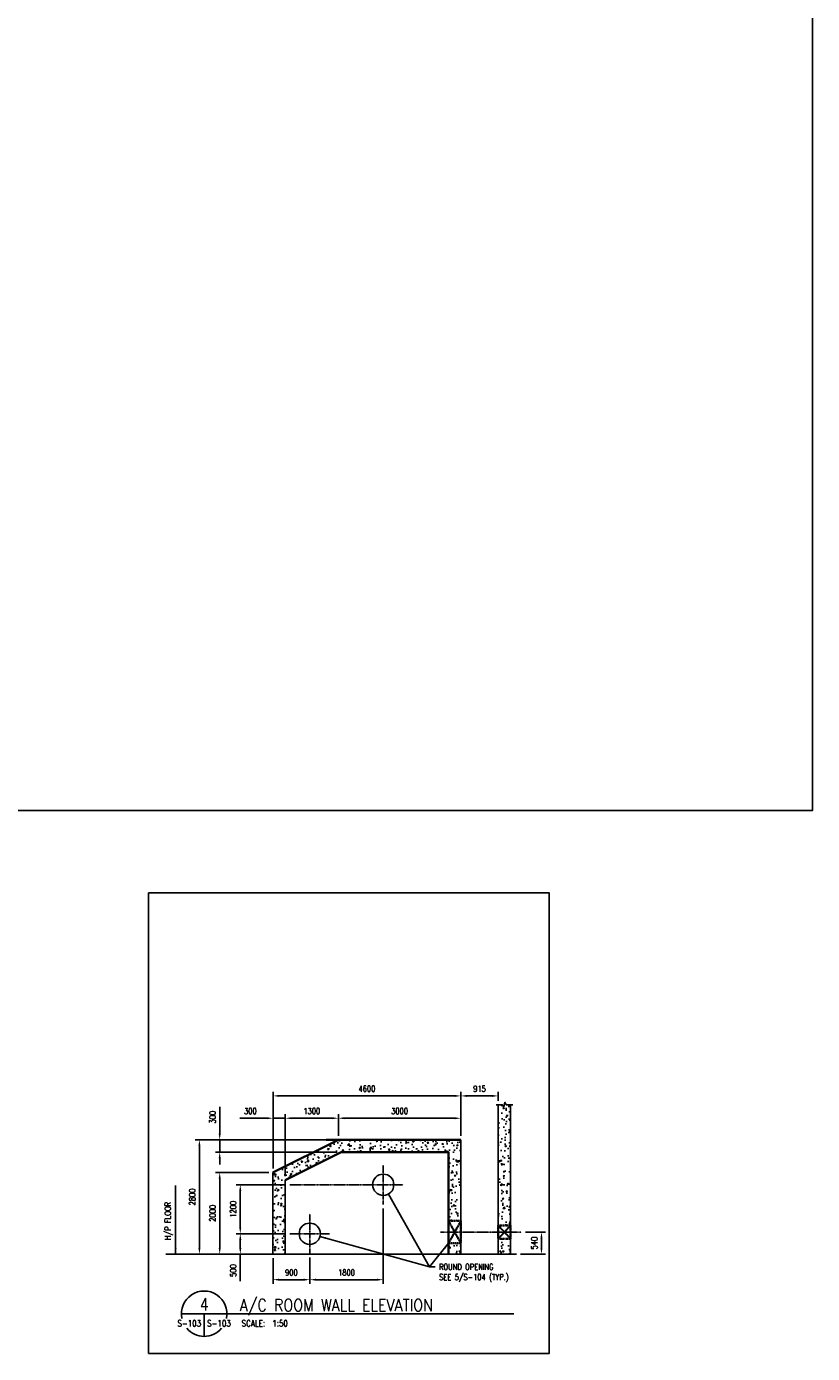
# Model space of a CAD drawing. Header units: millimetres. Extents: x -8001 to 69136, y -28511 to 36513.
# Tile 40 of 41: x 49891 to 69136, y -28511 to 4001. Entities that reach past the tile are written whole.
import ezdxf
from ezdxf.enums import TextEntityAlignment as Align

# ---------------------------------------------------------------- set-up
doc = ezdxf.new("R2010")
doc.units = ezdxf.units.MM
doc.linetypes.add('CENTER2', pattern=[1.125, 0.75, -0.125, 0.125, -0.125])
doc.linetypes.add('HIDDEN2', pattern=[0.1875, 0.125, -0.0625])
for name, color, linetype in [('S-ANNO-DIMS', 2, 'Continuous'), ('S-ANNO-SYMB5', 1, 'Continuous'), ('S-ANNO-SYMB_5', 1, 'Continuous'), ('S-ANNO-TEXT', 3, 'Continuous'), ('S-ANNO-TEXT14', 14, 'Continuous'), ('S-SECT-CNTR', 1, 'CENTER2'), ('S-SECT-PATT', 1, 'Continuous')]:
    doc.layers.add(name, color=color, linetype=linetype)
doc.layers.add('S-WALL-CONC', color=2, linetype='Continuous', lineweight=35)
doc.styles.add('ROMANS', font='ROMANS.shx', dxfattribs={"width": 0.8})
doc.styles.get("Standard").update_dxf_attribs({"font": 'romans.shx', "width": 0.8, "height": 3})
doc.dimstyles.new('TBGA_50', dxfattribs={"dimscale": 50, "dimtxt": 3, "dimasz": 3, "dimexe": 2, "dimexo": 2, "dimgap": 2, "dimtad": 1, "dimdec": 0, "dimzin": 11, "dimdsep": 46, "dimtxsty": 'Standard', "dimcen": 0, "dimadec": 0, "dimazin": 3, "dimtfac": 0.85, "dimtdec": 0, "dimtmove": 0, "dimatfit": 3, "dimfxl": 1, "dimfrac": 1, "dimtolj": 1, "dimtzin": 15, "dimarcsym": 0})

# ---------------------------------------------------------------- blocks, each defined once
blk = doc.blocks.new('*D54')
at = {"layer": 'Defpoints', "color": 0, "transparency": 16777216}
for p in [(58626, -24861), (56826, -26061), (58626, -26703)]:
    blk.add_point(p, dxfattribs=at)
at = {"layer": 'S-ANNO-DIMS', "color": 0, "lineweight": -2, "transparency": 16777216}
for p, q in [((58626, -24961), (58626, -26803)), ((56826, -26161), (56826, -26803)), ((56976, -26703), (58476, -26703))]:
    blk.add_line(p, q, dxfattribs=at)
at = {"layer": 'S-ANNO-DIMS', "color": 0, "transparency": 16777216}
for points in [[(56976, -26678), (56976, -26728), (56826, -26703)], [(58476, -26678), (58476, -26728), (58626, -26703)]]:
    blk.add_solid(points, dxfattribs=at)
at = {"layer": 'S-ANNO-DIMS', "color": 0, "transparency": 16777216, "insert": (57726, -26528), "char_height": 150, "attachment_point": 5, "style": 'ROMANS'}
blk.add_mtext('\\A1;1800', dxfattribs=at)
blk = doc.blocks.new('*D55')
at = {"layer": 'Defpoints', "color": 0, "transparency": 16777216}
for p in [(56342, -25577), (55125, -26077), (55595, -26077)]:
    blk.add_point(p, dxfattribs=at)
at = {"layer": 'S-ANNO-DIMS', "color": 0, "lineweight": -2, "transparency": 16777216}
for p, q in [((56242, -25577), (55025, -25577)), ((55125, -25727), (55125, -25927)), ((55495, -26077), (55025, -26077)), ((55125, -26077), (55125, -26736))]:
    blk.add_line(p, q, dxfattribs=at)
at = {"layer": 'S-ANNO-DIMS', "color": 0, "transparency": 16777216}
for points in [[(55100, -25727), (55150, -25727), (55125, -25577)], [(55100, -25927), (55150, -25927), (55125, -26077)]]:
    blk.add_solid(points, dxfattribs=at)
at = {"layer": 'S-ANNO-DIMS', "color": 0, "transparency": 16777216, "insert": (54950, -26481), "char_height": 150, "attachment_point": 5, "rotation": 90, "style": 'ROMANS'}
blk.add_mtext('\\A1;500', dxfattribs=at)
blk = doc.blocks.new('*D56')
at = {"layer": 'Defpoints', "color": 0, "transparency": 16777216}
for p in [(54621, -24077), (55926, -24077), (55926, -26077)]:
    blk.add_point(p, dxfattribs=at)
at = {"layer": 'S-ANNO-DIMS', "color": 0, "lineweight": -2, "transparency": 16777216}
for p, q in [((55826, -24077), (54521, -24077)), ((54621, -25927), (54621, -24227)), ((55826, -26077), (54521, -26077))]:
    blk.add_line(p, q, dxfattribs=at)
at = {"layer": 'S-ANNO-DIMS', "color": 0, "transparency": 16777216}
for points in [[(54596, -24227), (54646, -24227), (54621, -24077)], [(54596, -25927), (54646, -25927), (54621, -26077)]]:
    blk.add_solid(points, dxfattribs=at)
at = {"layer": 'S-ANNO-DIMS', "color": 0, "transparency": 16777216, "insert": (54446, -25077), "char_height": 150, "attachment_point": 5, "rotation": 90, "style": 'ROMANS'}
blk.add_mtext('\\A1;2000', dxfattribs=at)
blk = doc.blocks.new('*D57')
at = {"layer": 'Defpoints', "color": 0, "transparency": 16777216}
for p in [(54124, -23277), (57526, -23277), (55926, -26077)]:
    blk.add_point(p, dxfattribs=at)
at = {"layer": 'S-ANNO-DIMS', "color": 0, "lineweight": -2, "transparency": 16777216}
for p, q in [((57426, -23277), (54024, -23277)), ((54124, -25927), (54124, -23427)), ((55826, -26077), (54024, -26077))]:
    blk.add_line(p, q, dxfattribs=at)
at = {"layer": 'S-ANNO-DIMS', "color": 0, "transparency": 16777216}
for points in [[(54099, -23427), (54149, -23427), (54124, -23277)], [(54099, -25927), (54149, -25927), (54124, -26077)]]:
    blk.add_solid(points, dxfattribs=at)
at = {"layer": 'S-ANNO-DIMS', "color": 0, "transparency": 16777216, "insert": (53949, -24677), "char_height": 150, "attachment_point": 5, "rotation": 90, "style": 'ROMANS'}
blk.add_mtext('\\A1;2800', dxfattribs=at)
blk = doc.blocks.new('*D58')
at = {"layer": 'Defpoints', "color": 0, "transparency": 16777216}
for p in [(55926, -26077), (56826, -26061), (56826, -26703)]:
    blk.add_point(p, dxfattribs=at)
at = {"layer": 'S-ANNO-DIMS', "color": 0, "lineweight": -2, "transparency": 16777216}
for p, q in [((55926, -26177), (55926, -26803)), ((56826, -26161), (56826, -26803)), ((56076, -26703), (56676, -26703))]:
    blk.add_line(p, q, dxfattribs=at)
at = {"layer": 'S-ANNO-DIMS', "color": 0, "transparency": 16777216}
for points in [[(56076, -26678), (56076, -26728), (55926, -26703)], [(56676, -26678), (56676, -26728), (56826, -26703)]]:
    blk.add_solid(points, dxfattribs=at)
at = {"layer": 'S-ANNO-DIMS', "color": 0, "transparency": 16777216, "insert": (56376, -26528), "char_height": 150, "attachment_point": 5, "style": 'ROMANS'}
blk.add_mtext('\\A1;900', dxfattribs=at)
blk = doc.blocks.new('*D59')
at = {"layer": 'Defpoints', "color": 0, "transparency": 16777216}
for p in [(57526, -22747), (57526, -23277), (56226, -24263)]:
    blk.add_point(p, dxfattribs=at)
at = {"layer": 'S-ANNO-DIMS', "color": 0, "lineweight": -2, "transparency": 16777216}
for p, q in [((56226, -24163), (56226, -22647)), ((56376, -22747), (57376, -22747)), ((57526, -23177), (57526, -22647))]:
    blk.add_line(p, q, dxfattribs=at)
at = {"layer": 'S-ANNO-DIMS', "color": 0, "transparency": 16777216}
for points in [[(56376, -22722), (56376, -22772), (56226, -22747)], [(57376, -22722), (57376, -22772), (57526, -22747)]]:
    blk.add_solid(points, dxfattribs=at)
at = {"layer": 'S-ANNO-DIMS', "color": 0, "transparency": 16777216, "insert": (56876, -22572), "char_height": 150, "attachment_point": 5, "style": 'ROMANS'}
blk.add_mtext('\\A1;1300', dxfattribs=at)
blk = doc.blocks.new('*D60')
at = {"layer": 'Defpoints', "color": 0, "transparency": 16777216}
for p in [(60526, -22747), (57526, -23277), (60526, -23277)]:
    blk.add_point(p, dxfattribs=at)
at = {"layer": 'S-ANNO-DIMS', "color": 0, "lineweight": -2, "transparency": 16777216}
for p, q in [((57526, -23177), (57526, -22647)), ((57676, -22747), (60376, -22747)), ((60526, -23177), (60526, -22647))]:
    blk.add_line(p, q, dxfattribs=at)
at = {"layer": 'S-ANNO-DIMS', "color": 0, "transparency": 16777216}
for points in [[(57676, -22722), (57676, -22772), (57526, -22747)], [(60376, -22722), (60376, -22772), (60526, -22747)]]:
    blk.add_solid(points, dxfattribs=at)
at = {"layer": 'S-ANNO-DIMS', "color": 0, "transparency": 16777216, "insert": (59026, -22572), "char_height": 150, "attachment_point": 5, "style": 'ROMANS'}
blk.add_mtext('\\A1;3000', dxfattribs=at)
blk = doc.blocks.new('*D61')
at = {"layer": 'Defpoints', "color": 0, "transparency": 16777216}
for p in [(61441, -22200), (61441, -22417), (60526, -23277)]:
    blk.add_point(p, dxfattribs=at)
at = {"layer": 'S-ANNO-DIMS', "color": 0, "lineweight": -2, "transparency": 16777216}
for p, q in [((60526, -23177), (60526, -22100)), ((61441, -22317), (61441, -22100)), ((60676, -22200), (61291, -22200))]:
    blk.add_line(p, q, dxfattribs=at)
at = {"layer": 'S-ANNO-DIMS', "color": 0, "transparency": 16777216}
for points in [[(60676, -22175), (60676, -22225), (60526, -22200)], [(61291, -22175), (61291, -22225), (61441, -22200)]]:
    blk.add_solid(points, dxfattribs=at)
at = {"layer": 'S-ANNO-DIMS', "color": 0, "transparency": 16777216, "insert": (60983, -22025), "char_height": 150, "attachment_point": 5, "style": 'ROMANS'}
blk.add_mtext('\\A1;915', dxfattribs=at)
blk = doc.blocks.new('*D62')
at = {"layer": 'Defpoints', "color": 0, "transparency": 16777216}
for p in [(60526, -22200), (60526, -23277), (55926, -24077)]:
    blk.add_point(p, dxfattribs=at)
at = {"layer": 'S-ANNO-DIMS', "color": 0, "lineweight": -2, "transparency": 16777216}
for p, q in [((55926, -23977), (55926, -22100)), ((60526, -23177), (60526, -22100)), ((56076, -22200), (60376, -22200))]:
    blk.add_line(p, q, dxfattribs=at)
at = {"layer": 'S-ANNO-DIMS', "color": 0, "transparency": 16777216}
for points in [[(56076, -22175), (56076, -22225), (55926, -22200)], [(60376, -22175), (60376, -22225), (60526, -22200)]]:
    blk.add_solid(points, dxfattribs=at)
at = {"layer": 'S-ANNO-DIMS', "color": 0, "transparency": 16777216, "insert": (58226, -22025), "char_height": 150, "attachment_point": 5, "style": 'ROMANS'}
blk.add_mtext('\\A1;4600', dxfattribs=at)
blk = doc.blocks.new('*D63')
at = {"layer": 'Defpoints', "color": 0, "transparency": 16777216}
for p in [(54621, -23277), (57526, -23277), (57597, -23577)]:
    blk.add_point(p, dxfattribs=at)
at = {"layer": 'S-ANNO-DIMS', "color": 0, "lineweight": -2, "transparency": 16777216}
for p, q in [((54621, -23127), (54621, -22469)), ((57426, -23277), (54521, -23277)), ((54621, -23577), (54621, -23277)), ((57497, -23577), (54521, -23577)), ((54621, -23727), (54621, -23877))]:
    blk.add_line(p, q, dxfattribs=at)
at = {"layer": 'S-ANNO-DIMS', "color": 0, "transparency": 16777216}
for points in [[(54596, -23127), (54646, -23127), (54621, -23277)], [(54596, -23727), (54646, -23727), (54621, -23577)]]:
    blk.add_solid(points, dxfattribs=at)
at = {"layer": 'S-ANNO-DIMS', "color": 0, "transparency": 16777216, "insert": (54446, -22723), "char_height": 150, "attachment_point": 5, "rotation": 90, "style": 'ROMANS'}
blk.add_mtext('\\A1;300', dxfattribs=at)
blk = doc.blocks.new('*D64')
at = {"layer": 'Defpoints', "color": 0, "transparency": 16777216}
for p in [(55926, -22747), (55926, -24077), (56226, -24263)]:
    blk.add_point(p, dxfattribs=at)
at = {"layer": 'S-ANNO-DIMS', "color": 0, "lineweight": -2, "transparency": 16777216}
for p, q in [((55776, -22747), (55117, -22747)), ((55926, -23977), (55926, -22647)), ((56226, -22747), (55926, -22747)), ((56226, -24163), (56226, -22647)), ((56376, -22747), (56526, -22747))]:
    blk.add_line(p, q, dxfattribs=at)
at = {"layer": 'S-ANNO-DIMS', "color": 0, "transparency": 16777216}
for points in [[(55776, -22722), (55776, -22772), (55926, -22747)], [(56376, -22722), (56376, -22772), (56226, -22747)]]:
    blk.add_solid(points, dxfattribs=at)
at = {"layer": 'S-ANNO-DIMS', "color": 0, "transparency": 16777216, "insert": (55372, -22572), "char_height": 150, "attachment_point": 5, "style": 'ROMANS'}
blk.add_mtext('\\A1;300', dxfattribs=at)
blk = doc.blocks.new('*D65')
at = {"layer": 'Defpoints', "color": 0, "transparency": 16777216}
for p in [(55125, -24377), (56342, -24377), (56342, -25577)]:
    blk.add_point(p, dxfattribs=at)
at = {"layer": 'S-ANNO-DIMS', "color": 0, "lineweight": -2, "transparency": 16777216}
for p, q in [((56242, -24377), (55025, -24377)), ((55125, -25427), (55125, -24527)), ((56242, -25577), (55025, -25577))]:
    blk.add_line(p, q, dxfattribs=at)
at = {"layer": 'S-ANNO-DIMS', "color": 0, "transparency": 16777216}
for points in [[(55100, -24527), (55150, -24527), (55125, -24377)], [(55100, -25427), (55150, -25427), (55125, -25577)]]:
    blk.add_solid(points, dxfattribs=at)
at = {"layer": 'S-ANNO-DIMS', "color": 0, "transparency": 16777216, "insert": (54950, -24977), "char_height": 150, "attachment_point": 5, "rotation": 90, "style": 'ROMANS'}
blk.add_mtext('\\A1;1200', dxfattribs=at)
blk = doc.blocks.new('*D66')
at = {"layer": 'Defpoints', "color": 0, "transparency": 16777216}
for p in [(62007, -25537), (62500, -25537), (61890, -26077)]:
    blk.add_point(p, dxfattribs=at)
at = {"layer": 'S-ANNO-DIMS', "color": 0, "lineweight": -2, "transparency": 16777216}
for p, q in [((62107, -25537), (62600, -25537)), ((62500, -25927), (62500, -25687)), ((61990, -26077), (62600, -26077))]:
    blk.add_line(p, q, dxfattribs=at)
at = {"layer": 'S-ANNO-DIMS', "color": 0, "transparency": 16777216}
for points in [[(62475, -25687), (62525, -25687), (62500, -25537)], [(62475, -25927), (62525, -25927), (62500, -26077)]]:
    blk.add_solid(points, dxfattribs=at)
at = {"layer": 'S-ANNO-DIMS', "color": 0, "transparency": 16777216, "insert": (62325, -25807), "char_height": 150, "attachment_point": 5, "rotation": 90, "style": 'ROMANS'}
blk.add_mtext('\\A1;540', dxfattribs=at)

msp = doc.modelspace()

# ---------------------------------------------------------------- hatches: boundary and pattern name
at = {"layer": 'S-SECT-PATT'}
h = msp.add_hatch(dxfattribs=at)
h.set_pattern_fill('AR-CONC', color=256, scale=50, style=0)
h.set_pattern_definition([(50, (1000, 0), (358.6301, -31.3761), [37.5, -412.5]), (355, (1000, 0), (-69.3757, 376.096), [30, -330]), (100.4514, (1029.9, -2.6), (289.2547, 344.7198), [31.87, -350.571]), (46.1842, (1000, 100), (533.6205, -82.7595), [56.25, -618.75]), (96.6356, (1044.47, 93.1), (467.3314, 487.059), [47.805, -525.8565]), (351.1842, (1000, 100), (467.331, 487.0593), [45, -495]), (21, (1050, 75), (298.4535, -201.3094), [37.5, -412.5]), (326, (1050, 75), (121.6577, 362.575), [30, -330]), (71.4514, (1074.87, 58.22), (420.1113, 161.2652), [31.87, -350.571]), (37.5, (1000, 0), (6.07993, 166.44693), [0, -326, 0, -335, 0, -331.25]), (7.5, (1000, 0), (131.53477, 197.20586), [0, -191, 0, -318.5, 0, -126.25]), (327.5, (888.5, 0), (266.91122, -11.27744), [0, -125, 0, -390, 0, -517.5]), (317.5, (838.5, 0), (291.5931, 50.0525), [0, -162.5, 0, -259, 0, -367.5])])
h.paths.add_polyline_path([(61745.9, -22416.9), (61639.3, -22416.9), (61604.2, -22357.3), (61577.5, -22474), (61541.9, -22416.9), (61440.9, -22416.9), (61440.9, -23046.4), (61547.2, -23046.4, -0.1989124), (61617.9, -23075.7), (61745.9, -22811.3)])
h.paths.add_polyline_path([(61647.2, -23146.4, 0.4142136), (61547.2, -23046.4), (61440.9, -23046.4), (61440.9, -23957.7), (61547.2, -23957.7, 0.4142136), (61647.2, -23857.7)])
h.paths.add_polyline_path([(61705.9, -24500.4), (61705.9, -24039.7), (61930.9, -24039.7), (61930.9, -24500.4)], flags=9)
edge = h.paths.add_edge_path()
edge.add_line((61440.9, -25372.2), (61745.9, -25372.2))
edge.add_line((61745.9, -25372.2), (61745.9, -22811.3))
edge.add_line((61745.9, -22811.3), (61617.9, -23075.7))
edge.add_arc((61547.2, -23146.4), 100, 0, 45, ccw=False)
edge.add_line((61647.2, -23146.4), (61647.2, -23857.7))
edge.add_arc((61547.2, -23857.7), 100, -90, 0, ccw=False)
edge.add_line((61547.2, -23957.7), (61440.9, -23957.7))
edge.add_line((61440.9, -23957.7), (61440.9, -25372.2))
h.paths.add_polyline_path([(61745.9, -25702.2), (61440.9, -25702.2), (61440.9, -26077.2), (61745.9, -26077.2)])
h = msp.add_hatch(dxfattribs=at)
h.set_pattern_fill('AR-CONC', color=256, scale=50, style=0)
h.set_pattern_definition([(50, (0, 0), (358.6301, -31.3761), [37.5, -412.5]), (355, (0, 0), (-69.3757, 376.096), [30, -330]), (100.4514, (29.9, -2.6), (289.2547, 344.7198), [31.87, -350.571]), (46.1842, (0, 100), (533.6205, -82.7595), [56.25, -618.75]), (96.6356, (44.47, 93.1), (467.3314, 487.059), [47.805, -525.8565]), (351.1842, (0, 100), (467.331, 487.0593), [45, -495]), (21, (50, 75), (298.4535, -201.3094), [37.5, -412.5]), (326, (50, 75), (121.6577, 362.575), [30, -330]), (71.4514, (74.87, 58.22), (420.1113, 161.2652), [31.87, -350.571]), (37.5, (0, 0), (6.07993, 166.44693), [0, -326, 0, -335, 0, -331.25]), (7.5, (0, 0), (131.53477, 197.20586), [0, -191, 0, -318.5, 0, -126.25]), (327.5, (-111.5, 0), (266.91122, -11.27744), [0, -125, 0, -390, 0, -517.5]), (317.5, (-161.5, 0), (291.5931, 50.0525), [0, -162.5, 0, -259, 0, -367.5])])
h.paths.add_polyline_path([(60225.9, -25262.2), (60525.9, -25262.2), (60525.9, -23277.2), (57525.9, -23277.2), (55925.9, -24077.2), (55925.9, -26077.2), (56225.9, -26077.2), (56225.9, -24262.6), (57596.7, -23577.2), (60225.9, -23577.2)])
h.paths.add_polyline_path([(60525.9, -25812.2), (60225.9, -25812.2), (60225.9, -26077.2), (60525.9, -26077.2)])

# ---------------------------------------------------------------- linework, layer by layer
at = {"layer": 'Defpoints'}
for points in [[(-8000.6, -15210.5), (69136, -15210.5), (69136, 36513.4), (-8000.6, 36513.4)], [(52878.4, -28510.7), (62688.9, -28510.7), (62688.9, -17228.1), (52878.4, -17228.1)]]:
    msp.add_lwpolyline(points, close=True, dxfattribs=at)
at = {"layer": 'S-ANNO-DIMS'}
for p, q in [((61440.9, -26077.2), (61440.9, -22416.9)), ((61745.9, -26077.2), (61745.9, -22416.9)), ((60525.9, -26077.2), (60525.9, -23277.2)), ((55925.9, -26077.2), (55925.9, -24077.2)), ((56225.9, -26077.2), (56225.9, -24262.6)), ((54023.8, -26077.2), (53299.8, -26077.2)), ((55594.9, -26077.2), (61889.9, -26077.2))]:
    msp.add_line(p, q, dxfattribs=at)
msp.add_lwpolyline([(61801.9, -22416.9), (61639.3, -22416.9), (61604.2, -22357.3), (61577.5, -22474), (61541.9, -22416.9), (61387.7, -22416.9)], dxfattribs=at)
for centre in [(58625.9, -24377.2), (56825.9, -25577.2)]:
    msp.add_circle(centre, 260, dxfattribs=at)
at = {"layer": 'S-ANNO-SYMB5'}
for start, end in [(348.16523, 191.83477), (220.09558, 319.90442)]:
    msp.add_arc((54239.9, -27536.3), 555.5, start, end, dxfattribs=at)
at = {"layer": 'S-ANNO-SYMB_5'}
for p, q in [((53684.4, -27536.3), (55110, -27536.3)), ((54239.9, -27536.3), (54239.9, -28091.8)), ((55110, -27536.3), (61822.3, -27536.3))]:
    msp.add_line(p, q, dxfattribs=at)
at = {"layer": 'S-SECT-CNTR'}
for p, q in [((58625.9, -24861.1), (58625.9, -23893.3)), ((56342, -24377.2), (59109.7, -24377.2)), ((56825.9, -26061.1), (56825.9, -25093.3)), ((56342, -25577.2), (57309.7, -25577.2)), ((62006.8, -25537.2), (60029.2, -25537.2))]:
    msp.add_line(p, q, dxfattribs=at)
at = {"layer": 'S-WALL-CONC'}
for p, q in [((55925.9, -24077.2), (57525.9, -23277.2)), ((57225.9, -23277.2), (60525.9, -23277.2)), ((56225.9, -24262.6), (57596.7, -23577.2)), ((57596.7, -23577.2), (60225.9, -23577.2)), ((60225.9, -23577.2), (60225.9, -26077.2))]:
    msp.add_line(p, q, dxfattribs=at)
at = {"layer": 'S-WALL-CONC', "linetype": 'HIDDEN2'}
for p, q in [((60225.9, -25812.2), (60525.9, -25262.2)), ((60525.9, -25812.2), (60225.9, -25262.2)), ((61440.9, -25702.2), (61745.9, -25372.2)), ((61745.9, -25702.2), (61440.9, -25372.2))]:
    msp.add_line(p, q, dxfattribs=at)
for points in [[(60225.9, -25812.2), (60225.9, -25262.2), (60525.9, -25262.2), (60525.9, -25812.2)], [(61440.9, -25702.2), (61440.9, -25372.2), (61745.9, -25372.2), (61745.9, -25702.2)]]:
    msp.add_lwpolyline(points, close=True, dxfattribs=at)

# ---------------------------------------------------------------- texts
at = {"layer": 'S-ANNO-DIMS', "insert": (53274.5, -25731), "char_height": 150, "attachment_point": 1, "rotation": 90}
msp.add_mtext('H/P FLOOR', dxfattribs=at)
at = {"layer": 'S-ANNO-DIMS', "insert": (59993.7, -26314.4), "char_height": 150, "attachment_point": 1}
msp.add_mtext('ROUND OPENING\\PSEE 5/S-104 (TYP.)', dxfattribs=at)
at = {"layer": 'S-ANNO-TEXT', "style": 'ROMANS', "width": 0.85}
msp.add_text('S-103', height=150, dxfattribs=at).set_placement((54165.7, -27848.9), align=Align.RIGHT)
for s, p in [('S-103', (54314.2, -27848.9)), ('SCALE:  1:50', (55158.2, -27848.9))]:
    msp.add_text(s, height=150, dxfattribs=at).set_placement(p)
at = {"layer": 'S-ANNO-TEXT14', "style": 'ROMANS', "width": 0.85}
msp.add_text('4', height=300, dxfattribs=at).set_placement((54239.9, -27457), align=Align.CENTER)
msp.add_text('A/C ROOM WALL ELEVATION', height=300, dxfattribs=at).set_placement((55110, -27476.5))

# ---------------------------------------------------------------- dimensions: what is measured, and where the dimension line sits
at = {"layer": 'S-ANNO-DIMS'}
for base, p1, p2, picture, middle in [((60525.9, -22200), (55925.9, -24077.2), (60525.9, -23277.2), '*D62', (58225.9, -22025)), ((61440.9, -22200), (60525.9, -23277.2), (61440.9, -22416.9), '*D61', (60983.4, -22025)), ((55925.9, -22747.4), (56225.9, -24262.6), (55925.9, -24077.2), '*D64', (55371.6, -22572.4)), ((57525.9, -22747.4), (56225.9, -24262.6), (57525.9, -23277.2), '*D59', (56875.9, -22572.4)), ((60525.9, -22747.4), (57525.9, -23277.2), (60525.9, -23277.2), '*D60', (59025.9, -22572.4)), ((58625.9, -26702.5), (56825.9, -26061.1), (58625.9, -24861.1), '*D54', (57725.9, -26527.5)), ((56825.9, -26702.5), (55925.9, -26077.2), (56825.9, -26061.1), '*D58', (56375.9, -26527.5))]:
    dim = msp.add_linear_dim(base=base, p1=p1, p2=p2, dimstyle='TBGA_50', override={"dimtxsty": 'ROMANS'}, dxfattribs=at)
    dim.commit()
    dim.dimension.update_dxf_attribs({"geometry": picture, "text_midpoint": middle})
for base, p1, p2, picture, middle in [((54621.2, -23277.2), (57596.7, -23577.2), (57525.9, -23277.2), '*D63', (54446.2, -22722.9)), ((54123.8, -23277.2), (55925.9, -26077.2), (57525.9, -23277.2), '*D57', (53948.8, -24677.2)), ((54621.2, -24077.2), (55925.9, -26077.2), (55925.9, -24077.2), '*D56', (54446.2, -25077.2)), ((55125, -24377.2), (56342, -25577.2), (56342, -24377.2), '*D65', (54950, -24977.2)), ((55125, -26077.2), (56342, -25577.2), (55594.9, -26077.2), '*D55', (54950, -26481.5))]:
    dim = msp.add_linear_dim(base=base, p1=p1, p2=p2, angle=90, dimstyle='TBGA_50', override={"dimtxsty": 'ROMANS'}, dxfattribs=at)
    dim.commit()
    dim.dimension.update_dxf_attribs({"geometry": picture, "text_midpoint": middle})
dim = msp.add_linear_dim(base=(62499.5, -25537.2), p1=(61889.9, -26077.2), p2=(62006.8, -25537.2), angle=90, dimstyle='TBGA_50', override={"dimtxsty": 'ROMANS'}, dxfattribs=at)
dim.commit()
dim.dimension.update_dxf_attribs({"geometry": '*D66', "text_midpoint": (62499.5, -25807.2), "dimtype": 160})

# ---------------------------------------------------------------- leaders
msp.add_leader([(53540.8, -26077.2), (53540.8, -24391.6)], dimstyle='TBGA_50', dxfattribs=at)
at = {"layer": 'S-ANNO-DIMS', "annotation_type": 0, "has_hookline": 1, "hookline_direction": 0, "text_width": 1908.6}
msp.add_leader([(58753.5, -24603.7), (59759.6, -26389.4), (59893.7, -26389.4)], dimstyle='TBGA_50', override={"dimgap": 2, "dimtad": 0}, dxfattribs=at)
at = {"layer": 'S-ANNO-DIMS'}
for points in [[(57076.4, -25646.6), (59759.6, -26389.4), (59893.7, -26389.4)], [(60225.9, -25812.2), (59759.6, -26389.4), (59893.7, -26389.4)]]:
    msp.add_leader(points, dimstyle='TBGA_50', override={"dimgap": 2, "dimtad": 0}, dxfattribs=at)

doc.saveas('drawing.dxf')
